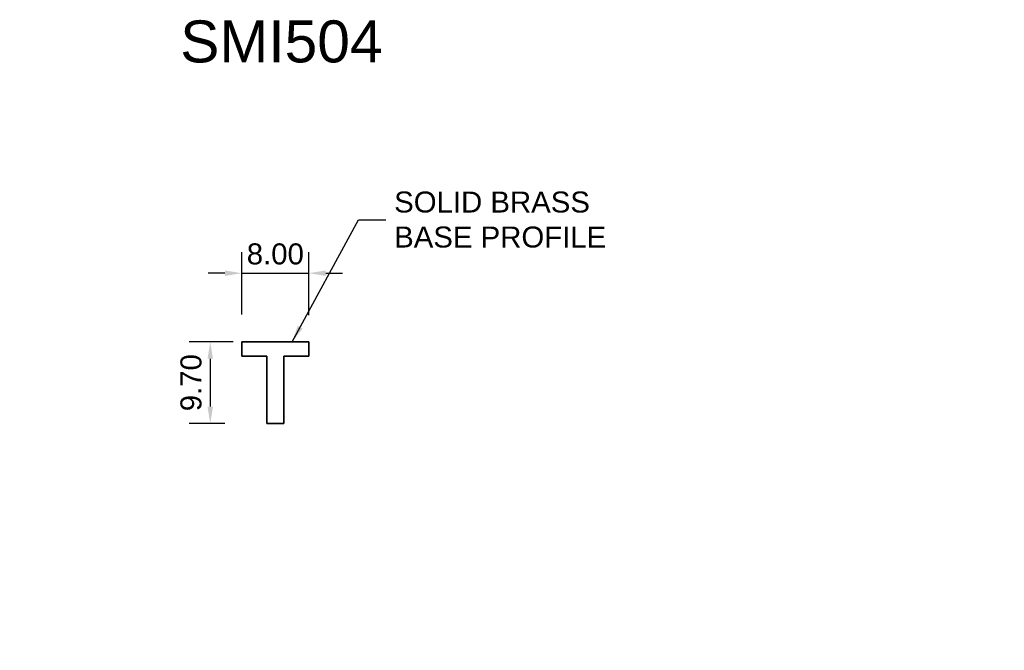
# Model space of a CAD drawing. Header units: millimetres. Extents: x -30 to 87, y -35 to 40.
import ezdxf

# ---------------------------------------------------------------- set-up
doc = ezdxf.new("R2010")
doc.units = ezdxf.units.MM
for name, color, linetype, lineweight in [('FS-DETAIL', 3, 'Continuous', 35), ('FS-DIM', 14, 'Continuous', 15), ('FS-TEXT', 7, 'Continuous', 25)]:
    doc.layers.add(name, color=color, linetype=linetype, lineweight=lineweight)
doc.styles.add('Arial', font='arial.ttf', dxfattribs={"height": 2.5})
doc.dimstyles.new('Diagonal_2.5mm Arial', dxfattribs={"dimtxt": 2.5, "dimasz": 2, "dimexe": 2.5, "dimexo": 5, "dimgap": 1, "dimtad": 1, "dimzin": 0, "dimdsep": 46, "dimtxsty": 'Arial', "dimcen": 2, "dimdle": 4, "dimclrd": 256, "dimclre": 256, "dimclrt": 50, "dimaunit": 1, "dimadec": 0, "dimazin": 0, "dimtfac": 1, "dimtix": 1, "dimtmove": 2, "dimatfit": 3, "dimfxl": 1, "dimtvp": 1, "dimtolj": 1, "dimtzin": 0, "dimarcsym": 0})
doc.dimstyles.new('Diagonal_2.5mm Arial$7', dxfattribs={"dimtxt": 2.5, "dimasz": 2, "dimexe": 2.5, "dimexo": 5, "dimgap": 1, "dimtad": 0, "dimzin": 0, "dimdsep": 46, "dimtxsty": 'Arial', "dimcen": 2, "dimdle": 4, "dimclrd": 1, "dimclre": 256, "dimclrt": 50, "dimaunit": 1, "dimadec": 0, "dimazin": 0, "dimtfac": 1, "dimtix": 1, "dimtmove": 2, "dimatfit": 3, "dimfxl": 1, "dimtvp": 1, "dimtolj": 1, "dimtzin": 0, "dimarcsym": 0})

# ---------------------------------------------------------------- blocks, each defined once
blk = doc.blocks.new('*D0')
at = {"layer": 'Defpoints', "color": 0, "transparency": 16777216}
for p in [(0, 1.7), (-7.74, -8), (-1, -8)]:
    blk.add_point(p, dxfattribs=at)
at = {"layer": 'FS-DIM', "lineweight": -2, "transparency": 16777216}
for p, q in [((-5, 1.7), (-10.24, 1.7)), ((-7.74, -0.3), (-7.74, -6)), ((-6, -8), (-10.24, -8))]:
    blk.add_line(p, q, dxfattribs=at)
at = {"layer": 'FS-DIM', "transparency": 16777216}
for points in [[(-8.07, -0.3), (-7.41, -0.3), (-7.74, 1.7)], [(-8.07, -6), (-7.41, -6), (-7.74, -8)]]:
    blk.add_solid(points, dxfattribs=at)
at = {"layer": 'FS-DIM', "color": 50, "transparency": 16777216, "insert": (-10.02, -3.15), "char_height": 2.5, "attachment_point": 5, "rotation": 90, "style": 'Arial'}
blk.add_mtext('\\A1;9.70', dxfattribs=at)
blk = doc.blocks.new('*D1')
at = {"layer": 'Defpoints', "color": 0, "transparency": 16777216}
for p in [(4, 9.89), (-4, -0.01), (4, -0.1)]:
    blk.add_point(p, dxfattribs=at)
at = {"layer": 'FS-DIM', "lineweight": -2, "transparency": 16777216}
for p, q in [((-4, 4.99), (-4, 12.39)), ((4, 4.9), (4, 12.39)), ((-6, 9.89), (-8, 9.89)), ((-4, 9.89), (4, 9.89)), ((6, 9.89), (8, 9.89))]:
    blk.add_line(p, q, dxfattribs=at)
at = {"layer": 'FS-DIM', "transparency": 16777216}
for points in [[(-6, 10.22), (-6, 9.56), (-4, 9.89)], [(6, 10.22), (6, 9.56), (4, 9.89)]]:
    blk.add_solid(points, dxfattribs=at)
at = {"layer": 'FS-DIM', "color": 50, "transparency": 16777216, "insert": (0, 12.17), "char_height": 2.5, "attachment_point": 5, "style": 'Arial'}
blk.add_mtext('\\A1;8.00', dxfattribs=at)
blk = doc.blocks.new('FS_SMI504')
at = {"layer": 'FS-DETAIL', "color": 0}
for p, q in [((-4, 4.7), (4, 4.7)), ((-4, 3), (-4, 4.7)), ((4, 4.7), (4, 3)), ((-1, 3), (-4, 3)), ((-1, -5), (-1, 3)), ((4, 3), (1, 3)), ((1, 3), (1, -5)), ((1, -5), (-1, -5))]:
    blk.add_line(p, q, dxfattribs=at)

msp = doc.modelspace()

# ---------------------------------------------------------------- block references
at = {"layer": 'FS-DETAIL'}
msp.add_blockref('FS_SMI504', (0, -3), dxfattribs=at)

# ---------------------------------------------------------------- texts
at = {"color": 50, "char_height": 2.5, "style": 'Arial'}
for insert, attachment_point in [((86.719, 25.722), 7), ((-30.409, -35.021), 9)]:
    msp.add_mtext('\\A1;', dxfattribs=dict(at, insert=insert, attachment_point=attachment_point))
at = {"layer": 'FS-TEXT', "insert": (-11.312, 39.992), "char_height": 5, "width": 31.8, "attachment_point": 1, "line_spacing_factor": 0.938532, "style": 'Arial', "bg_fill": 3, "box_fill_scale": 1.25, "bg_fill_color": 0, "bg_fill_transparency": 0}
msp.add_mtext('SMI504', dxfattribs=at)
at = {"layer": 'FS-TEXT', "color": 7, "insert": (14.137, 16.264), "char_height": 2.5, "attachment_point": 4, "style": 'Arial'}
msp.add_mtext('SOLID BRASS^JBASE PROFILE', dxfattribs=at)

# ---------------------------------------------------------------- dimensions: what is measured, and where the dimension line sits
at = {"layer": 'FS-DIM'}
dim = msp.add_linear_dim(base=(4, 9.889), p1=(-4, -0.01), p2=(4, -0.101), dimstyle='Diagonal_2.5mm Arial', dxfattribs=at)
dim.commit()
dim.dimension.update_dxf_attribs({"geometry": '*D1', "text_midpoint": (0, 12.166)})
dim = msp.add_linear_dim(base=(-7.739, -8), p1=(0, 1.7), p2=(-1, -8), angle=90, dimstyle='Diagonal_2.5mm Arial', dxfattribs=at)
dim.commit()
dim.dimension.update_dxf_attribs({"geometry": '*D0', "text_midpoint": (-10.016, -3.15)})

# ---------------------------------------------------------------- leaders
at = {"layer": 'FS-TEXT', "annotation_type": 0, "has_hookline": 1, "hookline_direction": 0, "text_width": 24.789}
msp.add_leader([(2, 1.7), (9.913, 16.264), (13.137, 16.264)], dimstyle='Diagonal_2.5mm Arial$7', override={"dimscale": 0}, dxfattribs=at)

doc.saveas('drawing.dxf')
